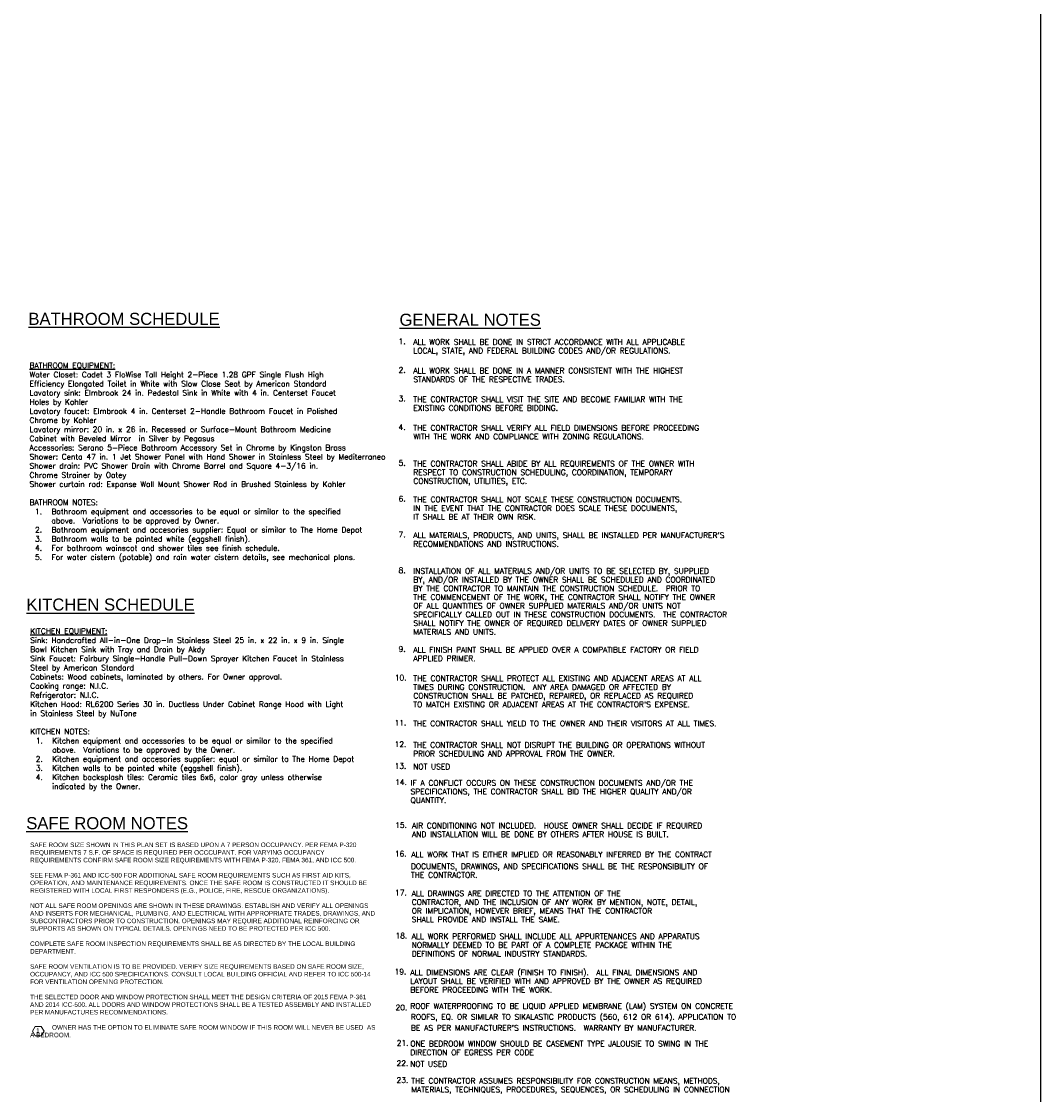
# Model space of a CAD drawing. Header units: inches. Extents: x -3803 to 30266, y -3756 to 4522.
# Tile 7 of 47: x 24005 to 24935, y 896 to 1876. Entities that reach past the tile are written whole.
import ezdxf

# ---------------------------------------------------------------- set-up
doc = ezdxf.new("R2010")
doc.units = ezdxf.units.IN
doc.header["$LTSCALE"] = 0.011
doc.header["$MEASUREMENT"] = 0
doc.layers.get('Defpoints').update_dxf_attribs({"linetype": 'CONTINUOUS'})
doc.layers.add('A-ANNO-NOTE', color=131, linetype='CONTINUOUS', lineweight=9)
doc.layers.add('Pl_a_text', color=2, linetype='CONTINUOUS')
doc.layers.add('TXT', color=2, linetype='CONTINUOUS')
doc.styles.add('Arial Narrow', font='ARIALN.TTF', dxfattribs={"height": 0.09375})
doc.styles.add('BOLD', font='ARIALN.TTF', dxfattribs={"width": 1.2})
doc.styles.add('ROMANS', font='romans.shx')

# ---------------------------------------------------------------- blocks, each defined once
blk = doc.blocks.new('SYMBOL_Keynote - Keynote-561578-GENERAL LEGEND')
at = {"layer": 'A-ANNO-NOTE'}
for p, q in [((497.662, 152.721), (497.603, 152.618)), ((497.791, 152.721), (497.662, 152.721)), ((497.85, 152.618), (497.791, 152.721)), ((497.603, 152.618), (497.662, 152.516)), ((497.662, 152.516), (497.791, 152.516)), ((497.791, 152.516), (497.85, 152.618))]:
    blk.add_line(p, q, dxfattribs=at)

msp = doc.modelspace()

# ---------------------------------------------------------------- linework, layer by layer
at = {"layer": 'Defpoints', "ltscale": 10}
msp.add_lwpolyline([(22751.9312729, 3241.8957062), (24935.4516931, 3241.8957062), (24935.4516931, 173.2541411), (22751.9312729, 173.2541411)], close=True, dxfattribs=at)

# ---------------------------------------------------------------- block references
at = {"layer": 'A-ANNO-NOTE', "xscale": 42.62111116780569, "yscale": 42.62111116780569, "zscale": 42.62111116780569}
msp.add_blockref('SYMBOL_Keynote - Keynote-561578-GENERAL LEGEND', (2807.0335551, -5550.5972796), dxfattribs=at)

# ---------------------------------------------------------------- texts
at = {"layer": 'A-ANNO-NOTE', "insert": (24020.2999431, 956.8782978), "char_height": 3.9957292, "width": 3.042466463, "attachment_point": 2, "line_spacing_factor": 0.974696, "style": 'Arial Narrow'}
msp.add_mtext('1', dxfattribs=at)
at = {"layer": 'Pl_a_text', "color": 1, "style": 'BOLD', "width": 1.2}
for s, p in [('%%UBATHROOM SCHEDULE', (24011.6280628, 1599.0394815)), ('%%UGENERAL NOTES', (24350.3563056, 1598.2265118)), ('%%UKITCHEN SCHEDULE', (24009.8582948, 1338.1776629)), ('%%USAFE ROOM NOTES', (24009.6824769, 1138.5956348))]:
    msp.add_text(s, height=11.046975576, dxfattribs=at).set_placement(p)
at = {"layer": 'TXT', "style": 'ROMANS'}
for s, p in [(' 1.', (24346.1051648, 1581.552431)), ('ALL WORK SHALL BE DONE IN STRICT ACCORDANCE WITH ALL APPLICABLE', (24363.0301679, 1580.8968988)), ('LOCAL, STATE, AND FEDERAL BUILDING CODES AND/OR REGULATIONS.', (24363.0301679, 1572.9624979)), (' 2.', (24346.1051648, 1555.4155809)), ('ALL WORK SHALL BE DONE IN A MANNER CONSISTENT WITH THE HIGHEST ', (24363.0301679, 1554.7600487)), ('STANDARDS OF THE RESPECTIVE TRADES.', (24363.0301679, 1546.8256478)), (' 3.', (24346.1051648, 1529.2787308)), ('THE CONTRACTOR SHALL VISIT THE SITE AND BECOME FAMILIAR WITH THE', (24363.0301679, 1528.6231986)), ('EXISTING CONDITIONS BEFORE BIDDING.', (24363.0301679, 1520.6887977)), (' 4.', (24346.1051648, 1503.1418807)), ('WITH THE WORK AND COMPLIANCE WITH ZONING REGULATIONS. ', (24363.0301679, 1494.5519476)), ('THE CONTRACTOR SHALL VERIFY ALL FIELD DIMENSIONS BEFORE PROCEEDING', (24363.0301679, 1502.4863485)), (' 5.', (24346.1051648, 1470.470818)), ('THE CONTRACTOR SHALL ABIDE BY ALL REQUIREMENTS OF THE OWNER WITH', (24363.0301679, 1469.8152859)), ('RESPECT TO CONSTRUCTION SCHEDULING, COORDINATION, TEMPORARY', (24363.0301679, 1461.880885)), ('CONSTRUCTION, UTILITIES, ETC.', (24363.0301679, 1453.9464841)), (' 6.', (24346.1051648, 1437.7997554)), ('THE CONTRACTOR SHALL NOT SCALE THESE CONSTRUCTION DOCUMENTS.', (24363.0301679, 1437.1442233)), ('IN THE EVENT THAT THE CONTRACTOR DOES SCALE THESE DOCUMENTS,', (24363.0301679, 1429.2098224)), ('IT SHALL BE AT THEIR OWN RISK.', (24363.0301679, 1421.2754214)), (' 7.', (24346.1051648, 1405.1286928)), ("ALL MATERIALS, PRODUCTS, AND UNITS, SHALL BE INSTALLED PER MANUFACTURER'S", (24363.0301679, 1404.4731607)), ('RECOMMENDATIONS AND INSTRUCTIONS.   ', (24363.0301679, 1396.5387597)), (' 8.', (24346.1051648, 1372.4576302)), ('INSTALLATION OF ALL MATERIALS AND/OR UNITS TO BE SELECTED BY, SUPPLIED', (24363.0301679, 1371.802098)), ('BY, AND/OR INSTALLED BY THE OWNER SHALL BE SCHEDULED AND COORDINATED', (24363.0301679, 1363.8676971)), ('THE COMMENCEMENT OF THE WORK, THE CONTRACTOR SHALL NOTIFY THE OWNER', (24363.0301679, 1347.9988953)), ('BY THE CONTRACTOR TO MAINTAIN THE CONSTRUCTION SCHEDULE.  PRIOR TO', (24363.0301679, 1355.9332962)), ('OF ALL QUANTITIES OF OWNER SUPPLIED MATERIALS AND/OR UNITS NOT', (24363.0301679, 1340.0644943)), ('SPECIFICALLY CALLED OUT IN THESE CONSTRUCTION DOCUMENTS.  THE CONTRACTOR', (24363.0301679, 1332.1300934)), ('SHALL NOTIFY THE OWNER OF REQUIRED DELIVERY DATES OF OWNER SUPPLIED', (24363.0301679, 1324.1956925)), ('MATERIALS AND UNITS.', (24363.0301679, 1316.2612916)), (' 9.', (24346.1051648, 1300.5812924)), ('ALL FINISH PAINT SHALL BE APPLIED OVER A COMPATIBLE FACTORY OR FIELD', (24363.0301679, 1299.9257602)), ('APPLIED PRIMER.', (24363.0301679, 1291.9913593)), ('10.', (24346.1051648, 1274.4444423)), ('THE CONTRACTOR SHALL PROTECT ALL EXISTING AND ADJACENT AREAS AT ALL', (24363.0301679, 1273.7889101)), ('TIMES DURING CONSTRUCTION.  ANY AREA DAMAGED OR AFFECTED BY', (24363.0301679, 1265.8545092)), ("TO MATCH EXISTING OR ADJACENT AREAS AT THE CONTRACTOR'S EXPENSE.", (24363.0301679, 1249.9857074)), ('CONSTRUCTION SHALL BE PATCHED, REPAIRED, OR REPLACED AS REQUIRED', (24363.0301679, 1257.9201083)), ('11.', (24345.9082663, 1233.2741297)), ('THE CONTRACTOR SHALL YIELD TO THE OWNER AND THEIR VISITORS AT ALL TIMES.', (24362.8332694, 1232.6185975)), ('12.', (24345.9082663, 1213.6714921)), ('THE CONTRACTOR SHALL NOT DISRUPT THE BUILDING OR OPERATIONS WITHOUT', (24362.8332694, 1213.01596)), ('PRIOR SCHEDULING AND APPROVAL FROM THE OWNER.', (24362.8332694, 1205.081559)), ('13.', (24345.9082663, 1193.815946)), ('NOT USED', (24362.8332694, 1193.1604139)), ('14.', (24346.4255725, 1179.0407999)), ('SPECIFICATIONS, THE CONTRACTOR SHALL BID THE HIGHER QUALITY AND/OR', (24360.5077863, 1170.4508248)), ('IF A CONFLICT OCCURS ON THESE CONSTRUCTION DOCUMENTS AND/OR THE', (24360.5077863, 1178.3852257)), ('QUANTITY.  ', (24360.5077863, 1162.5164238)), ('15.', (24346.4175455, 1139.8355247)), ('AIR CONDITIONING NOT INCLUDED.  HOUSE OWNER SHALL DECIDE IF REQUIRED', (24361.8015169, 1139.3394605)), ('AND INSTALLATION WILL BE DONE BY OTHERS AFTER HOUSE IS BUILT. ', (24361.8015169, 1131.4050596)), ('16.', (24346.1415492, 1113.6986746)), ('ALL WORK THAT IS EITHER IMPLIED OR REASONABLY INFERRED BY THE CONTRACT', (24361.1854019, 1113.0431004)), ('DOCUMENTS, DRAWINGS, AND SPECIFICATIONS SHALL BE THE RESPONSIBILITY OF', (24360.8819179, 1102.1795251)), ('THE CONTRACTOR.', (24360.8819179, 1094.2451242)), ('17.', (24346.3178144, 1078.0984376)), ('ALL DRAWINGS ARE DIRECTED TO THE ATTENTION OF THE', (24361.5595335, 1077.4428634)), ('CONTRACTOR, AND THE INCLUSION OF ANY WORK BY MENTION, NOTE, DETAIL,', (24361.5595335, 1069.5084625)), ('SHALL PROVIDE AND INSTALL THE SAME.', (24361.5595335, 1053.6396607)), ('OR IMPLICATION, HOWEVER BRIEF, MEANS THAT THE CONTRACTOR', (24361.5595335, 1061.5740616)), ('18.', (24346.7457892, 1038.8931625)), ('ALL WORK PERFORMED SHALL INCLUDE ALL APPURTENANCES AND APPARATUS', (24361.5569916, 1038.2375883)), ('NORMALLY DEEMED TO BE PART OF A COMPLETE PACKAGE WITHIN THE', (24361.5569916, 1030.3031874)), ('DEFINITIONS OF NORMAL INDUSTRY STANDARDS.', (24361.5569916, 1022.3687864)), ('19.', (24345.9271077, 1005.9813888)), ('ALL DIMENSIONS ARE CLEAR (FINISH TO FINISH).  ALL FINAL DIMENSIONS AND', (24360.2997664, 1005.3258146)), ('LAYOUT SHALL BE VERIFIED WITH AND APPROVED BY THE OWNER AS REQUIRED', (24360.2997664, 997.3914137)), ('BEFORE PROCEEDING WITH THE WORK.', (24360.2997664, 989.4570128)), ('ROOF WATERPROOFING TO BE LIQUID APPLIED MEMBRANE (LAM) SYSTEM ON CONCRETE', (24360.2997664, 974.5899695)), ('20.', (24346.791887, 973.3103262)), ('ROOFS, EQ. OR SIMILAR TO SIKALASTIC PRODUCTS (560, 612 OR 614). APPLICATION TO  ', (24360.8482933, 964.7250813)), ("BE AS PER MANUFACTURER'S INSTRUCTIONS.  WARRANTY BY MANUFACTURER. ", (24360.8482933, 954.6676406)), ('21.', (24347.8681879, 940.9377708)), ('ONE BEDROOM WINDOW SHOULD BE CASEMENT TYPE JALOUSIE TO SWING IN THE', (24360.2851931, 940.2821966)), ('DIRECTION OF EGRESS PER CODE', (24360.2851931, 932.2610325)), ('22.', (24347.6816528, 922.3990879)), ('NOT USED', (24360.0938419, 921.7435137)), ('23.', (24347.6815191, 906.9952333)), ('THE CONTRACTOR ASSUMES RESPONSIBILITY FOR CONSTRUCTION MEANS, METHODS,', (24361.1609025, 906.3396591)), ('MATERIALS, TECHNIQUES, PROCEDURES, SEQUENCES, OR SCHEDULING IN CONNECTION', (24361.1609025, 898.4052582))]:
    msp.add_text(s, height=5, rotation=360, dxfattribs=at).set_placement(p)
at = {"layer": 'TXT', "char_height": 5, "attachment_point": 4, "style": 'ROMANS'}
for s, insert, width in [('{\\LBATHROOM EQUIPMENT:\\P}Water Closet: Cadet 3 FloWise Tall Height 2-Piece 1.28 GPF Single Flush High Efficiency Elongated Toilet in White with Slow Close Seat by American Standard\\PLavatory sink: Elmbrook 24 in. Pedestal Sink in White with 4 in. Centerset Faucet Holes by Kohler\\PLavatory faucet: Elmbrook 4 in. Centerset 2-Handle Bathroom Faucet in Polished Chrome by Kohler\\PLavatory mirror: 20 in. x 26 in. Recessed or Surface-Mount Bathroom Medicine Cabinet with Beveled Mirror  in Silver by Pegasus\\PAccessories: Serano 5-Piece Bathroom Accessory Set in Chrome by Kingston Brass\\PShower: Centa 47 in. 1 Jet Shower Panel with Hand Shower in Stainless Steel by Mediterraneo\\PShower drain: PVC Shower Drain with Chrome Barrel and Square 4-3/16 in. Chrome Strainer by Oatey\\PShower curtain rod: Expanse Wall Mount Shower Rod in Brushed Stainless by Kohler\\P\\PBATHROOM NOTES:\\P\\pxi-3,l4,t4;1.^IBathroom equipment and accessories to be equal or similar to the specified above.  Variations to be approved by Owner.\\P2.^IBathroom equipment and accesories supplier: Equal or similar to The Home Depot\\P3.^IBathroom walls to be painted white (eggshell finish).\\P4.^IFor bathroom wainscot and shower tiles see finish schedule. \\P5.^IFor water cistern (potable) and rain water cistern details, see mechanical plans. \\P\\pi0,l0,tz; ', (24012.708236, 1469.4835232), 316.878486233), ('{\\LKITCHEN EQUIPMENT:\\P}Sink: Handcrafted All-in-One Drop-In Stainless Steel 25 in. x 22 in. x 9 in. Single Bowl Kitchen Sink with Tray and Drain by Akdy\\PSink Faucet: Fairbury Single-Handle Pull-Down Sprayer Kitchen Faucet in Stainless Steel by American Standard\\PCabinets: Wood cabinets, laminated by others. For Owner approval. \\PCooking range: N.I.C.\\PRefrigerator: N.I.C. \\PKitchen Hood: RL6200 Series 30 in. Ductless Under Cabinet Range Hood with Light in Stainless Steel by NuTone\\P \\PKITCHEN NOTES:\\P\\pxi-3,l4,t4;1.^IKitchen equipment and accessories to be equal or similar to the specified above.  Variations to be approved by the Owner. \\P2.^IKitchen equipment and accesories supplier: equal or similar to The Home Depot\\P3.^IKitchen walls to be painted white (eggshell finish).\\P4.^IKitchen backsplash tiles: Ceramic tiles 6x6, color gray unless otherwise indicated by the Owner.', (24013.3784825, 1247.7582692), 315.274819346), ('{\\fArial|b0|i0|c0|p34;\\H0.83333x;SAFE ROOM SIZE SHOWN IN THIS PLAN SET IS BASED UPON A 7 PERSON OCCUPANCY. PER FEMA P-320 REQUIREMENTS 7 S.F. OF SPACE IS REQUIRED PER OCCCUPANT. FOR VARYING OCCUPANCY REQUIREMENTS CONFIRM SAFE ROOM SIZE REQUIREMENTS WITH FEMA P-320, FEMA 361, AND ICC 500.\\P\\PSEE FEMA P-361 AND ICC-500 FOR ADDITIONAL SAFE ROOM REQUIREMENTS SUCH AS FIRST AID KITS, OPERATION, AND MAINTENANCE REQUIREMENTS. ONCE THE SAFE ROOM IS CONSTRUCTED IT SHOULD BE REGISTERED WITH LOCAL FIRST RESPONDERS (E.G., POLICE, FIRE, RESCUE ORGANIZATIONS).\\P\\PNOT ALL SAFE ROOM OPENINGS ARE SHOWN IN THESE DRAWINGS. ESTABLISH AND VERIFY ALL OPENINGS AND INSERTS FOR MECHANICAL, PLUMBING, AND ELECTRICAL WITH APPROPRIATE TRADES, DRAWINGS, AND SUBCONTRACTORS PRIOR TO CONSTRUCTION. OPENINGS MAY REQUIRE ADDITIONAL REINFORCING OR SUPPORTS AS SHOWN ON TYPICAL DETAILS. OPENINGS NEED TO BE PROTECTED PER ICC 500.\\P\\PCOMPLETE SAFE ROOM INSPECTION REQUIREMENTS SHALL BE AS DIRECTED BY THE LOCAL BUILDING DEPARTMENT.\\P\\PSAFE ROOM VENTILATION IS TO BE PROVIDED. VERIFY SIZE REQUIREMENTS BASED ON SAFE ROOM SIZE, OCCUPANCY, AND ICC 500 SPECIFICATIONS. CONSULT LOCAL BUILDING OFFICIAL AND REFER TO ICC 500-14 FOR VENTILATION OPENING PROTECTION.\\P\\PTHE SELECTED DOOR AND WINDOW PROTECTION SHALL MEET THE DESIGN CRITERIA OF 2015 FEMA P-361 AND 2014 ICC-500. ALL DOORS AND WINDOW PROTECTIONS SHALL BE A TESTED ASSEMBLY AND INSTALLED PER MANUFACTURES RECOMMENDATIONS.\\P\\P^IOWNER HAS THE OPTION TO ELIMINATE SAFE ROOM WINDOW IF THIS ROOM WILL NEVER BE USED ^IAS A BEDROOM.}', (24013.2026646, 1037.4822198), 315.274819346)]:
    msp.add_mtext(s, dxfattribs=dict(at, insert=insert, width=width))

doc.saveas('drawing.dxf')
